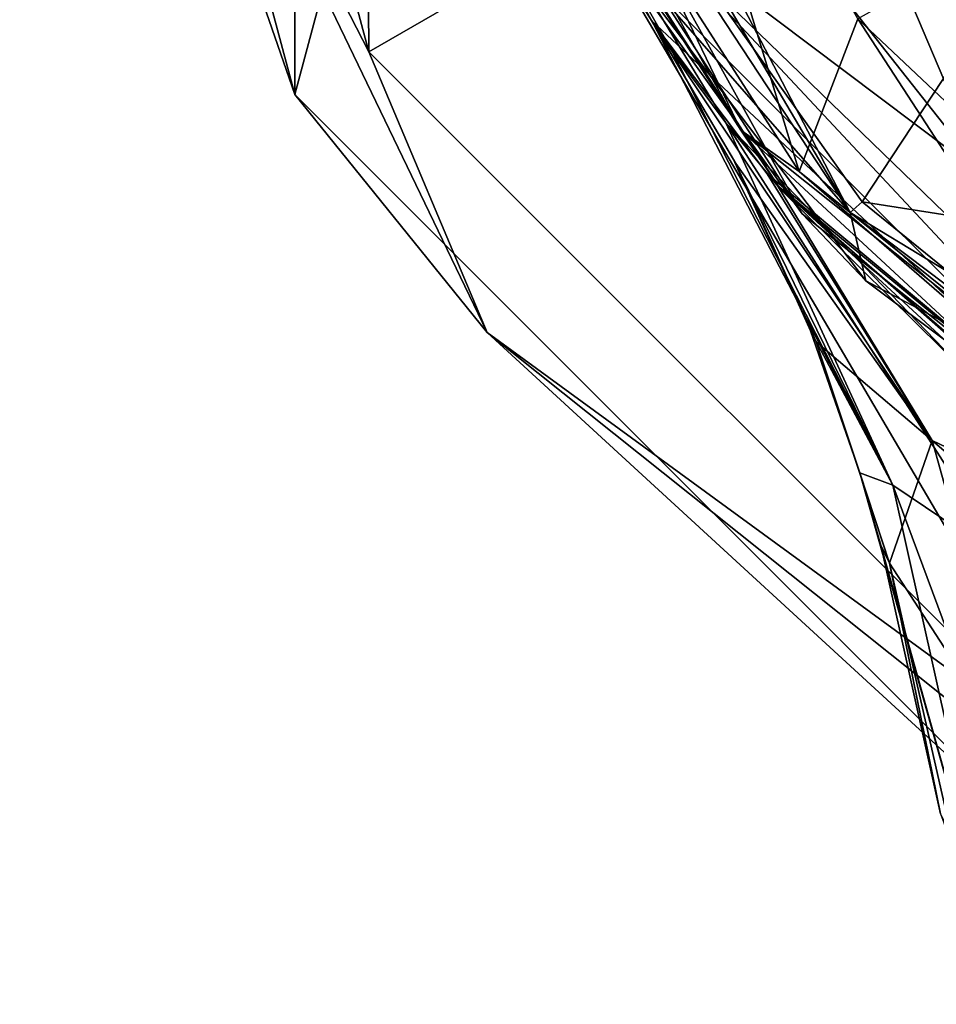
# Model space of a CAD drawing. Header units: metres. Extents: x -24 to 24, y -199 to 24.
# Tile 7 of 11: x -24 to -13, y -23 to -11. Entities that reach past the tile are written whole.
import ezdxf

# ---------------------------------------------------------------- set-up
doc = ezdxf.new("R2010")
doc.units = ezdxf.units.M
doc.layers.add('solid_509503_A185', color=7, linetype='CONTINUOUS')

msp = doc.modelspace()

# ---------------------------------------------------------------- linework, layer by layer
at = {"layer": 'solid_509503_A185'}
for points in [[(-20.784636, -11.999953, -4), (-20.784636, 11.999953, -4), (-12.000058, 20.784576, -4)], [(-12.000058, -20.784576, -4), (-20.784636, -11.999953, -4), (-12.000058, 20.784576, -4)], [(-20.784636, -11.999953, -4), (-24, 0, -4), (-20.784636, 11.999953, -4)], [(-24, 0, -1), (-24, 0, -4), (-20.784636, -11.999953, -4)], [(-23, -0.000003), (-19.918005, -11.501003), (-19.999454, 0)], [(-19.918005, -11.501003), (-17.320917, -9.998431), (-19.999454, 0)], [(-18.215364, 0, 258.796478), (-15.701934, -9.174552, 258.938812), (-12.71389, -12.961795, 259.080475)], [(-9.111886, 0, 259.211578), (-18.215364, 0, 258.796478), (-12.71389, -12.961795, 259.080475)], [(-20.784609, -12.000002, -1), (-24, 0, -1), (-20.784636, -11.999953, -4)], [(-23.11272, -5.275328, -0.292893), (-24, 0, -1), (-20.784609, -12.000002, -1)], [(-23.11272, -5.275328, -0.292893), (-19.918005, -11.501003), (-23, -0.000003)], [(-19.158718, -4.020783, 249.850006), (-14.291039, -13.378693, 249.850006), (-19.461081, -4.611543, 249.850006)], [(-19.158718, -4.020783, 249.850006), (-17.196571, -8.955982, 249.979416), (-14.291039, -13.378693, 249.850006)], [(-15.567932, -12.415011, 248.412125), (-17.919748, -8.183679, 248.5), (-19.412893, -4.430866, 248.412125)], [(-15.567932, -12.415011, 248.412125), (-19.412893, -4.430866, 248.412125), (-18.19264, -8.3083, 248.199997)], [(-14.291039, -13.378693, 249.850006), (-17.45236, -9.768067, 249.850006), (-19.461081, -4.611543, 249.850006)], [(-23.11272, -5.275328, -0.292893), (-20.784609, -12.000002, -1), (-18.534962, -14.781139, -0.292893)], [(-23.11272, -5.275328, -0.292893), (-18.534962, -14.781139, -0.292893), (-19.918005, -11.501003)], [(-17.919748, -8.183679, 248.5), (-14.888263, -12.900761, 248.5), (-16.867401, -6.388837, 248.5)], [(-14.888263, -12.900761, 248.5), (-14.203633, -11.116496, 248.5), (-16.867401, -6.388837, 248.5)], [(-17.45236, -9.768067, 249.850006), (-14.851924, -13.394789, 257.146881), (-18.31093, -8.044242, 256.9888)], [(-16.805679, -9.877576, 258.333282), (-18.31093, -8.044242, 256.9888), (-14.851924, -13.394789, 257.146881)], [(-15.567932, -12.415011, 248.412125), (-14.888263, -12.900761, 248.5), (-17.919748, -8.183679, 248.5)], [(-16.614651, -11.133436, 203.268906), (-18.19264, -8.3083, 248.199997), (-17.320917, -9.998431)], [(-15.746346, -12.33096, 220.791718), (-15.114991, -13.097215, 248.199997), (-18.19264, -8.3083, 248.199997)], [(-15.567932, -12.415011, 248.412125), (-18.19264, -8.3083, 248.199997), (-15.114991, -13.097215, 248.199997)], [(-16.393377, -11.456752, 218.247391), (-15.746346, -12.33096, 220.791718), (-18.19264, -8.3083, 248.199997)], [(-16.600672, -11.154267, 215.54039), (-16.393377, -11.456752, 218.247391), (-18.19264, -8.3083, 248.199997)], [(-16.606222, -11.146003, 210.672348), (-16.600672, -11.154267, 215.54039), (-18.19264, -8.3083, 248.199997)], [(-16.614651, -11.133436, 203.268906), (-16.606222, -11.146003, 210.672348), (-18.19264, -8.3083, 248.199997)], [(-14.149479, -13.256091, 249.979416), (-17.196571, -8.955982, 249.979416), (-12.628693, -10.942825, 253.893723)], [(-14.291039, -13.378693, 249.850006), (-17.196571, -8.955982, 249.979416), (-14.149479, -13.256091, 249.979416)], [(-16.805679, -9.877576, 258.333282), (-12.71389, -12.961795, 259.080475), (-15.701934, -9.174552, 258.938812)], [(-17.45236, -9.768067, 249.850006), (-14.107454, -14.176732, 249.850006), (-14.851924, -13.394789, 257.146881)], [(-14.291039, -13.378693, 249.850006), (-14.107454, -14.176732, 249.850006), (-17.45236, -9.768067, 249.850006)], [(-16.805679, -9.877576, 258.333282), (-14.851924, -13.394789, 257.146881), (-9.682458, -17.5, 257.321198)], [(-16.805679, -9.877576, 258.333282), (-9.682458, -17.5, 257.321198), (-9.44768, -17.004789, 258.654663)], [(-16.805679, -9.877576, 258.333282), (-9.44768, -17.004789, 258.654663), (-12.71389, -12.961795, 259.080475)], [(-19.918005, -11.501003), (-11.498003, -19.919737), (-17.320917, -9.998431)], [(-16.614651, -11.133436, 203.268906), (-17.320917, -9.998431), (-10.001605, -17.319387)], [(-11.498003, -19.919737), (-10.001605, -17.319387), (-17.320917, -9.998431)], [(-14.203633, -11.116496, 248.5), (-10.24879, -14.842362, 248.5), (-13.012438, -10.445254, 249.672714)], [(-14.149479, -13.256091, 249.979416), (-12.628693, -10.942825, 253.893723), (-9.034191, -14.057477, 253.893723)], [(-15.261809, -12.925834, 195.180527), (-16.614651, -11.133436, 203.268906), (-10.001605, -17.319387)], [(-15.627828, -12.807893, 203.268372), (-16.606222, -11.146003, 210.672348), (-16.614651, -11.133436, 203.268906)], [(-13.333243, -16.046913, 196.922897), (-16.614651, -11.133436, 203.268906), (-15.261809, -12.925834, 195.180527)], [(-15.627828, -12.807893, 203.268372), (-16.614651, -11.133436, 203.268906), (-13.333243, -16.046913, 196.922897)], [(-15.627828, -12.807893, 203.268372), (-16.600672, -11.154267, 215.54039), (-16.606222, -11.146003, 210.672348)], [(-13.79106, -16.568853, 218.107285), (-16.393377, -11.456752, 218.247391), (-16.600672, -11.154267, 215.54039)], [(-15.65401, -12.759741, 215.537659), (-16.600672, -11.154267, 215.54039), (-15.627828, -12.807893, 203.268372)], [(-15.65401, -12.759741, 215.537659), (-13.79106, -16.568853, 218.107285), (-16.600672, -11.154267, 215.54039)], [(-14.888263, -12.900761, 248.5), (-10.650618, -16.572699, 248.5), (-14.203633, -11.116496, 248.5)], [(-10.650618, -16.572699, 248.5), (-10.24879, -14.842362, 248.5), (-14.203633, -11.116496, 248.5)], [(-18.534962, -14.781139, -0.292893), (-11.498003, -19.919737), (-19.918005, -11.501003)], [(-13.79106, -16.568853, 218.107285), (-15.746346, -12.33096, 220.791718), (-16.393377, -11.456752, 218.247391)], [(-20.784609, -12.000002, -1), (-20.784636, -11.999953, -4), (-12.000058, -20.784576, -4)], [(-11.999996, -20.784613, -1), (-20.784609, -12.000002, -1), (-12.000058, -20.784576, -4)], [(-18.534962, -14.781139, -0.292893), (-20.784609, -12.000002, -1), (-11.999996, -20.784613, -1)], [(-15.746346, -12.33096, 220.791718), (-12.894634, -15.288178, 224.772293), (-15.114991, -13.097215, 248.199997)], [(-12.444242, -17.476667, 220.558624), (-12.894634, -15.288178, 224.772293), (-15.746346, -12.33096, 220.791718)], [(-13.79106, -16.568853, 218.107285), (-12.444242, -17.476667, 220.558624), (-15.746346, -12.33096, 220.791718)], [(-8.63955, -17.94021, 248.412125), (-14.888263, -12.900761, 248.5), (-15.567932, -12.415011, 248.412125)], [(-15.567932, -12.415011, 248.412125), (-15.114991, -13.097215, 248.199997), (-10.812817, -16.825071, 248.199997)], [(-8.63955, -17.94021, 248.412125), (-15.567932, -12.415011, 248.412125), (-10.812817, -16.825071, 248.199997)], [(-15.65401, -12.759741, 215.537659), (-14.756165, -14.761275, 215.534271), (-13.79106, -16.568853, 218.107285)], [(-15.65401, -12.759741, 215.537659), (-15.627828, -12.807893, 203.268372), (-14.756165, -14.761275, 215.534271)], [(-14.756165, -14.761275, 215.534271), (-15.627828, -12.807893, 203.268372), (-14.689007, -14.890863, 203.267731)], [(-14.689007, -14.890863, 203.267731), (-15.627828, -12.807893, 203.268372), (-13.333243, -16.046913, 196.922897)], [(-15.14253, -13.065365, 194.888962), (-15.261809, -12.925834, 195.180527), (-10.001605, -17.319387)], [(-13.333243, -16.046913, 196.922897), (-15.261809, -12.925834, 195.180527), (-15.14253, -13.065365, 194.888962)], [(-8.63955, -17.94021, 248.412125), (-10.650618, -16.572699, 248.5), (-14.888263, -12.900761, 248.5)], [(-11.007456, -16.69838, 189.80162), (-15.14253, -13.065365, 194.888962), (-10.001605, -17.319387)], [(-10.398263, -17.442966, 191.67041), (-15.14253, -13.065365, 194.888962), (-11.007456, -16.69838, 189.80162)], [(-13.333243, -16.046913, 196.922897), (-15.14253, -13.065365, 194.888962), (-10.398263, -17.442966, 191.67041)], [(-12.894634, -15.288178, 224.772293), (-10.812817, -16.825071, 248.199997), (-15.114991, -13.097215, 248.199997)], [(-14.291039, -13.378693, 249.850006), (-14.149479, -13.256091, 249.979416), (-10.056951, -16.576775, 249.979416)], [(-10.056951, -16.576775, 249.979416), (-14.149479, -13.256091, 249.979416), (-9.034191, -14.057477, 253.893723)], [(-9.682751, -17.499838, 249.850006), (-9.682458, -17.5, 257.321198), (-14.851924, -13.394789, 257.146881)], [(-14.107454, -14.176732, 249.850006), (-9.682751, -17.499838, 249.850006), (-14.851924, -13.394789, 257.146881)], [(-14.291039, -13.378693, 249.850006), (-5.274106, -18.852242, 249.850006), (-14.107454, -14.176732, 249.850006)], [(-14.291039, -13.378693, 249.850006), (-10.056951, -16.576775, 249.979416), (-5.274106, -18.852242, 249.850006)], [(-5.274106, -18.852242, 249.850006), (-9.682751, -17.499838, 249.850006), (-14.107454, -14.176732, 249.850006)], [(-18.534962, -14.781139, -0.292893), (-11.999996, -20.784613, -1), (-10.286128, -21.359365, -0.292893)], [(-18.534962, -14.781139, -0.292893), (-10.286128, -21.359365, -0.292893), (-11.498003, -19.919737)], [(-14.756165, -14.761275, 215.534271), (-14.179986, -16.424269, 215.531448), (-13.79106, -16.568853, 218.107285)], [(-14.756165, -14.761275, 215.534271), (-14.689007, -14.890863, 203.267731), (-14.179986, -16.424269, 215.531448)], [(-14.179986, -16.424269, 215.531448), (-14.689007, -14.890863, 203.267731), (-13.830046, -17.479063, 203.266937)], [(-13.830046, -17.479063, 203.266937), (-14.689007, -14.890863, 203.267731), (-13.333243, -16.046913, 196.922897)], [(-13.830046, -17.479063, 203.266937), (-13.333243, -16.046913, 196.922897), (-12.257548, -19.903372, 199.02356)], [(-12.257548, -19.903372, 199.02356), (-13.333243, -16.046913, 196.922897), (-10.016677, -18.893042, 193.912796)], [(-13.333243, -16.046913, 196.922897), (-10.398263, -17.442966, 191.67041), (-10.016677, -18.893042, 193.912796)], [(-13.933924, -17.268501, 215.530014), (-12.48519, -22.445101, 217.263565), (-14.179986, -16.424269, 215.531448)], [(-14.179986, -16.424269, 215.531448), (-12.48519, -22.445101, 217.263565), (-13.79106, -16.568853, 218.107285)], [(-13.933924, -17.268501, 215.530014), (-14.179986, -16.424269, 215.531448), (-13.830046, -17.479063, 203.266937)], [(-13.79106, -16.568853, 218.107285), (-11.534506, -22.637037, 218.621521), (-12.444242, -17.476667, 220.558624)], [(-13.79106, -16.568853, 218.107285), (-12.48519, -22.445101, 217.263565), (-11.534506, -22.637037, 218.621521)], [(-13.235577, -20.410366, 215.524673), (-12.48519, -22.445101, 217.263565), (-13.933924, -17.268501, 215.530014)], [(-13.235577, -20.410366, 215.524673), (-13.933924, -17.268501, 215.530014), (-13.830046, -17.479063, 203.266937)], [(-13.235577, -20.410366, 215.524673), (-13.830046, -17.479063, 203.266937), (-13.105822, -20.664564, 203.265945)], [(-13.105822, -20.664564, 203.265945), (-13.830046, -17.479063, 203.266937), (-12.257548, -19.903372, 199.02356)]]:
    msp.add_3dface(points, dxfattribs=at)

doc.saveas('drawing.dxf')
